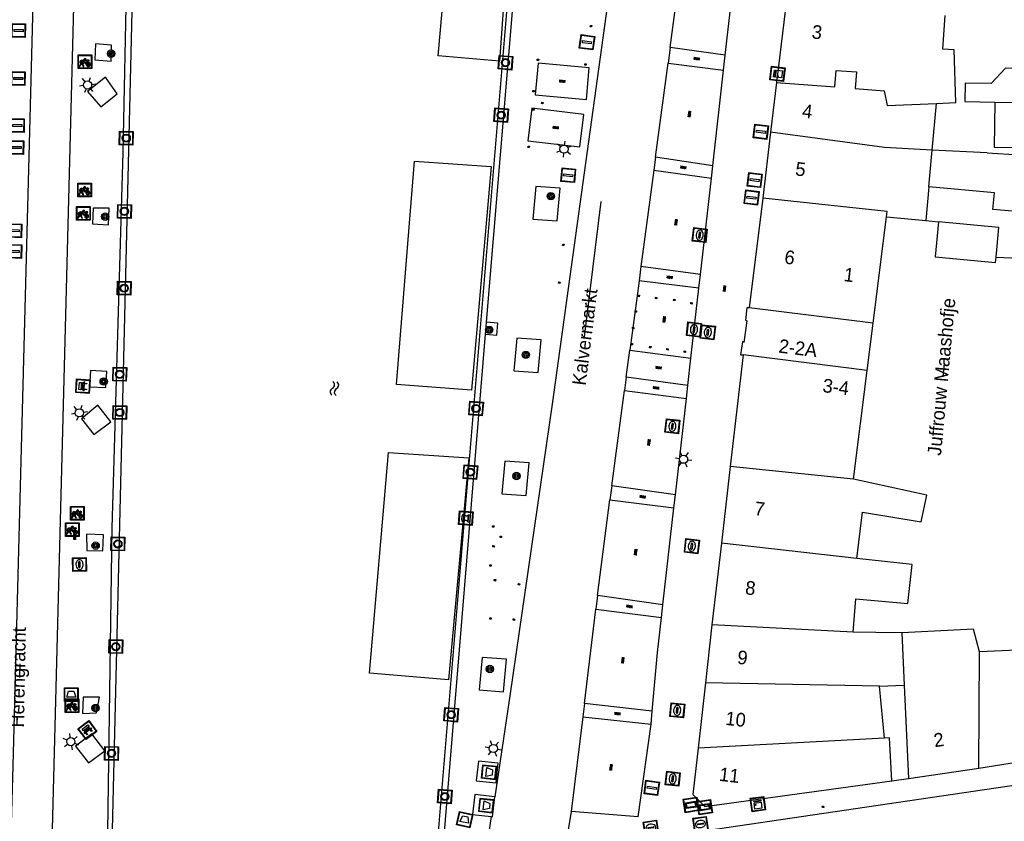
# Model space of a CAD drawing. Header units: metres. Extents: x 93870 to 95789, y 463036 to 464040.
# Tile 144 of 256: x 94283 to 94355, y 463912 to 463971. Entities that reach past the tile are written whole.
import ezdxf
from ezdxf.enums import TextEntityAlignment as Align

# ---------------------------------------------------------------- set-up
doc = ezdxf.new("R2010")
doc.units = ezdxf.units.M
doc.header["$LTSCALE"] = 25.4
for name, color, linetype in [('B_BEBOUWINGSGRENS_0', 1, 'Continuous'), ('B_TUSSENMUUR_0', 7, 'Continuous'), ('B_WOONBOOT_LIJN_0', 1, 'Continuous'), ('G_GRENS_ALGEMEEN_0', 7, 'Continuous'), ('Q_AFVAL_APART_PLAATS_0', 7, 'Continuous'), ('Q_AFVALBAK_0', 7, 'Continuous'), ('Q_BANK_0', 7, 'Continuous'), ('Q_BOLDER_0', 7, 'Continuous'), ('Q_BOOM_0', 3, 'Continuous'), ('Q_BRANDKRAAN_0', 5, 'Continuous'), ('Q_CAI-KAST_0', 10, 'Continuous'), ('Q_FIETSENREK_0', 6, 'Continuous'), ('Q_INSPECTIE_OF_RIOOLPUT_0', 253, 'Continuous'), ('Q_KOLK_0', 254, 'Continuous'), ('Q_LICHTMAST_0', 2, 'Continuous'), ('Q_MEERRING_0', 7, 'Continuous'), ('Q_STRAATNAAMBORD_0', 7, 'Continuous'), ('Q_VERKEERSBORDPAAL_0', 40, 'Continuous'), ('Q_WATERLEIDINGPUT_0', 5, 'Continuous'), ('S_GBKN_SYMBOOL_OV_GROOT_0', 7, 'Continuous'), ('S_GBKN_SYMBOOL_WATER_0', 7, 'Continuous'), ('T_MUUR_30CM_0', 10, 'Continuous'), ('V_WEGGRENS_0', 7, 'Continuous'), ('W_WATERGRENS_0', 5, 'Continuous'), ('Z_GBKN_HUISNUMMER_0', 252, 'Continuous'), ('Z_STRAATNAAM_0', 252, 'Continuous')]:
    doc.layers.add(name, color=color, linetype=linetype)
for name, color, linetype, true_color in [('Q_AFSLUITPAAL_0', 7, 'Continuous', 0xf86a3a), ('Q_PAAL_STEEN_0', 7, 'Continuous', 0xa97373), ('Q_PAALTJE_0', 7, 'Continuous', 0x666666)]:
    doc.layers.add(name, color=color, linetype=linetype, true_color=true_color)

# ---------------------------------------------------------------- blocks, each defined once
blk = doc.blocks.new('Q_AFVALBAK')
for points in [[(-0.5, 0.5), (0.5, 0.5), (0.5, -0.5), (-0.5, -0.5)], [(-0.336, 0.197), (0.331, 0.197), (0.19, -0.251), (-0.196, -0.251)]]:
    blk.add_lwpolyline(points, close=True)
blk.add_lwpolyline([(-0.442, 0.464), (0.438, 0.464, -0.414214), (0.459, 0.442), (0.459, -0.437, -0.414214), (0.438, -0.459), (-0.442, -0.459, -0.414214), (-0.463, -0.437), (-0.463, 0.442), (-0.463, 0.444), (-0.463, 0.446), (-0.463, 0.448), (-0.462, 0.45), (-0.461, 0.451), (-0.46, 0.453), (-0.459, 0.455), (-0.458, 0.456), (-0.457, 0.457), (-0.456, 0.459), (-0.454, 0.46), (-0.453, 0.461), (-0.451, 0.462), (-0.449, 0.462), (-0.447, 0.463), (-0.446, 0.463), (-0.444, 0.464), (-0.442, 0.464)], format="xyb")
blk = doc.blocks.new('Q_AFVAL_APART_PLAATS')
for points in [[(-0.5, 0.5), (0.5, 0.5), (0.5, -0.5), (-0.5, -0.5)], [(-0.336, 0.197), (0.331, 0.197), (0.19, -0.251), (-0.196, -0.251)]]:
    blk.add_lwpolyline(points, close=True)
blk.add_lwpolyline([(-0.442, 0.464), (0.438, 0.464, -0.414214), (0.459, 0.442), (0.459, -0.437, -0.414214), (0.438, -0.459), (-0.442, -0.459, -0.414214), (-0.463, -0.437), (-0.463, 0.442, -0.414214), (-0.442, 0.464)], format="xyb")
blk = doc.blocks.new('Q_STRAATNAAMBORD')
for points in [[(-0.5, 0.5), (0.5, 0.5), (0.5, -0.5), (-0.5, -0.5)], [(-0.369, 0.22), (0.358, 0.22), (0.358, -0.214), (-0.369, -0.214)]]:
    blk.add_lwpolyline(points, close=True)
for points in [[(-0.442, 0.464), (0.438, 0.464, -0.414214), (0.459, 0.442), (0.459, -0.437, -0.414214), (0.438, -0.459), (-0.442, -0.459, -0.414214), (-0.463, -0.437), (-0.463, 0.442), (-0.463, 0.444), (-0.463, 0.446), (-0.463, 0.448), (-0.462, 0.45), (-0.461, 0.451), (-0.46, 0.453), (-0.459, 0.455), (-0.458, 0.456), (-0.457, 0.457), (-0.456, 0.459), (-0.454, 0.46), (-0.453, 0.461), (-0.451, 0.462), (-0.449, 0.462), (-0.447, 0.463), (-0.446, 0.463), (-0.444, 0.464), (-0.442, 0.464)], [(-0.287, 0.16), (0.281, 0.16, -0.414214), (0.303, 0.139), (0.303, -0.134, -0.414214), (0.281, -0.156), (-0.287, -0.156, -0.414214), (-0.308, -0.134), (-0.308, 0.139), (-0.308, 0.14), (-0.308, 0.142), (-0.307, 0.144), (-0.307, 0.146), (-0.306, 0.148), (-0.305, 0.149), (-0.304, 0.151), (-0.303, 0.152), (-0.302, 0.154), (-0.3, 0.155), (-0.299, 0.156), (-0.297, 0.157), (-0.296, 0.158), (-0.294, 0.159), (-0.292, 0.159), (-0.29, 0.16), (-0.288, 0.16), (-0.287, 0.16)]]:
    blk.add_lwpolyline(points, format="xyb")
blk = doc.blocks.new('Q_CAI-KAST')
for points in [[(-0.5, 0.5), (0.5, 0.5), (0.5, -0.5), (-0.5, -0.5)], [(-0.262, 0.264), (0.25, 0.264), (0.25, 0.187), (-0.262, 0.187)], [(-0.262, 0.107), (0.25, 0.107), (0.25, -0.332), (-0.262, -0.332)]]:
    blk.add_lwpolyline(points, close=True)
blk.add_lwpolyline([(-0.442, 0.464), (0.438, 0.464, -0.414214), (0.459, 0.442), (0.459, -0.437, -0.414214), (0.438, -0.459), (-0.442, -0.459, -0.414214), (-0.463, -0.437), (-0.463, 0.442), (-0.463, 0.444), (-0.463, 0.446), (-0.463, 0.448), (-0.462, 0.45), (-0.461, 0.451), (-0.46, 0.453), (-0.459, 0.455), (-0.458, 0.456), (-0.457, 0.457), (-0.456, 0.459), (-0.454, 0.46), (-0.453, 0.461), (-0.451, 0.462), (-0.449, 0.462), (-0.447, 0.463), (-0.446, 0.463), (-0.444, 0.464), (-0.442, 0.464)], format="xyb")
blk.add_circle((-0.177, -0.034), 0.0354)
blk = doc.blocks.new('Q_LICHTMAST')
for points in [[(-0.26, 0.15), (-0.52, 0.3)], [(0, 0.3), (0, 0.6)], [(0.26, 0.15), (0.52, 0.3)], [(-0.26, -0.15), (-0.52, -0.3)], [(0, -0.3), (0, -0.6)], [(0.26, -0.15), (0.52, -0.3)]]:
    blk.add_lwpolyline(points)
blk.add_circle((0, 0), 0.3)
blk = doc.blocks.new('Q_VERKEERSBORDPAAL')
for points in [[(-0.5, 0.5), (0.5, 0.5), (0.5, -0.5), (-0.5, -0.5)], [(-0.08, 0.333), (0.071, 0.333), (0.071, -0.329), (-0.08, -0.329)]]:
    blk.add_lwpolyline(points, close=True)
blk.add_lwpolyline([(-0.442, 0.464), (0.438, 0.464, -0.414214), (0.459, 0.442), (0.459, -0.437, -0.414214), (0.438, -0.459), (-0.442, -0.459, -0.414214), (-0.463, -0.437), (-0.463, 0.442), (-0.463, 0.444), (-0.463, 0.446), (-0.463, 0.448), (-0.462, 0.45), (-0.461, 0.451), (-0.46, 0.453), (-0.459, 0.455), (-0.458, 0.456), (-0.457, 0.457), (-0.456, 0.459), (-0.454, 0.46), (-0.453, 0.461), (-0.451, 0.462), (-0.449, 0.462), (-0.447, 0.463), (-0.446, 0.463), (-0.444, 0.464), (-0.442, 0.464)], format="xyb")
blk = doc.blocks.new('Q_AFSLUITPAAL')
for points in [[(-0.5, 0.5), (0.5, 0.5), (0.5, -0.5), (-0.5, -0.5)], [(-0.08, 0.333), (0.071, 0.333), (0.071, -0.329), (-0.08, -0.329)]]:
    blk.add_lwpolyline(points, close=True)
blk.add_lwpolyline([(-0.442, 0.464), (0.438, 0.464, -0.414214), (0.459, 0.442), (0.459, -0.437, -0.414214), (0.438, -0.459), (-0.442, -0.459, -0.414214), (-0.463, -0.437), (-0.463, 0.442), (-0.463, 0.444), (-0.463, 0.446), (-0.463, 0.448), (-0.462, 0.45), (-0.461, 0.451), (-0.46, 0.453), (-0.459, 0.455), (-0.458, 0.456), (-0.457, 0.457), (-0.456, 0.459), (-0.454, 0.46), (-0.453, 0.461), (-0.451, 0.462), (-0.449, 0.462), (-0.447, 0.463), (-0.446, 0.463), (-0.444, 0.464), (-0.442, 0.464)], format="xyb")
blk = doc.blocks.new('Q_PAAL_STEEN')
for points in [[(-0.5, 0.5), (0.5, 0.5), (0.5, -0.5), (-0.5, -0.5)], [(-0.08, 0.333), (0.071, 0.333), (0.071, -0.329), (-0.08, -0.329)]]:
    blk.add_lwpolyline(points, close=True)
blk.add_lwpolyline([(-0.442, 0.464), (0.438, 0.464, -0.414214), (0.459, 0.442), (0.459, -0.437, -0.414214), (0.438, -0.459), (-0.442, -0.459, -0.414214), (-0.463, -0.437), (-0.463, 0.442), (-0.463, 0.444), (-0.463, 0.446), (-0.463, 0.448), (-0.462, 0.45), (-0.461, 0.451), (-0.46, 0.453), (-0.459, 0.455), (-0.458, 0.456), (-0.457, 0.457), (-0.456, 0.459), (-0.454, 0.46), (-0.453, 0.461), (-0.451, 0.462), (-0.449, 0.462), (-0.447, 0.463), (-0.446, 0.463), (-0.444, 0.464), (-0.442, 0.464)], format="xyb")
blk = doc.blocks.new('Q_PAALTJE')
at = {"color": 251, "true_color": 0x666666, "xscale": 0.1, "yscale": 0.1, "zscale": 0.01}
blk.add_blockref('Q_PAAL_STEEN', (0, 0), dxfattribs=at)
blk = doc.blocks.new('Q_INSPECTIE_OF_RIOOLPUT')
blk.add_lwpolyline([(-0.5, 0.5), (0.5, 0.5), (0.5, -0.5), (-0.5, -0.5)], close=True)
for points in [[(-0.442, 0.464), (0.438, 0.464, -0.414214), (0.459, 0.442), (0.459, -0.437, -0.414214), (0.438, -0.459), (-0.442, -0.459, -0.414214), (-0.463, -0.437), (-0.463, 0.442), (-0.463, 0.444), (-0.463, 0.446), (-0.463, 0.448), (-0.462, 0.45), (-0.461, 0.451), (-0.46, 0.453), (-0.459, 0.455), (-0.458, 0.456), (-0.457, 0.457), (-0.456, 0.459), (-0.454, 0.46), (-0.453, 0.461), (-0.451, 0.462), (-0.449, 0.462), (-0.447, 0.463), (-0.446, 0.463), (-0.444, 0.464), (-0.442, 0.464)], [(-0.345, 0.105, 0.380426), (-0.276, -0.18)], [(-0.008, 0.266, 0.240218), (-0.345, 0.105)], [(-0.194, 0.045, 0.853344), (-0.194, -0.032)], [(0.331, 0.111, 0.240191), (-0.008, 0.266)], [(0.185, -0.032, 0.849746), (0.185, 0.045)], [(0.267, -0.176, 0.380426), (0.331, 0.111)], [(-0.276, -0.18, 0.148452), (0.012, -0.257)], [(0.012, -0.257, 0.131742), (0.267, -0.176)]]:
    blk.add_lwpolyline(points, format="xyb")
for points in [[(-0.194, 0.045), (0.185, 0.045)], [(0.185, -0.032), (-0.194, -0.032)]]:
    blk.add_lwpolyline(points)
blk = doc.blocks.new('Q_WATERLEIDINGPUT')
blk.add_lwpolyline([(-0.5, 0.5), (0.5, 0.5), (0.5, -0.5), (-0.5, -0.5)], close=True)
for points in [[(-0.442, 0.464), (0.438, 0.464, -0.414214), (0.459, 0.442), (0.459, -0.437, -0.414214), (0.438, -0.459), (-0.442, -0.459, -0.414214), (-0.463, -0.437), (-0.463, 0.442), (-0.463, 0.444), (-0.463, 0.446), (-0.463, 0.448), (-0.462, 0.45), (-0.461, 0.451), (-0.46, 0.453), (-0.459, 0.455), (-0.458, 0.456), (-0.457, 0.457), (-0.456, 0.459), (-0.454, 0.46), (-0.453, 0.461), (-0.451, 0.462), (-0.449, 0.462), (-0.447, 0.463), (-0.446, 0.463), (-0.444, 0.464), (-0.442, 0.464)], [(-0.345, 0.105, 0.380426), (-0.276, -0.18)], [(-0.008, 0.266, 0.240218), (-0.345, 0.105)], [(-0.194, 0.045, 0.853344), (-0.194, -0.032)], [(0.331, 0.111, 0.240191), (-0.008, 0.266)], [(0.185, -0.032, 0.849746), (0.185, 0.045)], [(0.267, -0.176, 0.380426), (0.331, 0.111)], [(-0.276, -0.18, 0.148452), (0.012, -0.257)], [(0.012, -0.257, 0.131742), (0.267, -0.176)]]:
    blk.add_lwpolyline(points, format="xyb")
for points in [[(-0.194, 0.045), (0.185, 0.045)], [(0.185, -0.032), (-0.194, -0.032)]]:
    blk.add_lwpolyline(points)
blk = doc.blocks.new('Q_KOLK')
blk.add_lwpolyline([(-0.5, 0.5), (0.5, 0.5), (0.5, -0.5), (-0.5, -0.5)], close=True)
for points in [[(-0.442, 0.464), (0.438, 0.464, -0.414214), (0.459, 0.442), (0.459, -0.437, -0.414214), (0.438, -0.459), (-0.442, -0.459, -0.414214), (-0.463, -0.437), (-0.463, 0.442, -0.414214), (-0.442, 0.464)], [(-0.345, 0.105, 0.380426), (-0.276, -0.18)], [(-0.008, 0.266, 0.240218), (-0.345, 0.105)], [(-0.194, 0.045, 0.853344), (-0.194, -0.032)], [(0.331, 0.111, 0.240191), (-0.008, 0.266)], [(0.185, -0.032, 0.849746), (0.185, 0.045)], [(0.267, -0.176, 0.380426), (0.331, 0.111)], [(-0.276, -0.18, 0.148452), (0.012, -0.257)], [(0.012, -0.257, 0.131742), (0.267, -0.176)]]:
    blk.add_lwpolyline(points, format="xyb")
for points in [[(-0.194, 0.045), (0.185, 0.045)], [(0.185, -0.032), (-0.194, -0.032)]]:
    blk.add_lwpolyline(points)
blk = doc.blocks.new('Q_BRANDKRAAN')
blk.add_lwpolyline([(-0.5, 0.5), (0.5, 0.5), (0.5, -0.5), (-0.5, -0.5)], close=True)
for points in [[(-0.442, 0.464), (0.438, 0.464, -0.414214), (0.459, 0.442), (0.459, -0.437, -0.414214), (0.438, -0.459), (-0.442, -0.459, -0.414214), (-0.463, -0.437), (-0.463, 0.442), (-0.463, 0.444), (-0.463, 0.446), (-0.463, 0.448), (-0.462, 0.45), (-0.461, 0.451), (-0.46, 0.453), (-0.459, 0.455), (-0.458, 0.456), (-0.457, 0.457), (-0.456, 0.459), (-0.454, 0.46), (-0.453, 0.461), (-0.451, 0.462), (-0.449, 0.462), (-0.447, 0.463), (-0.446, 0.463), (-0.444, 0.464), (-0.442, 0.464)], [(-0.345, 0.105, 0.380426), (-0.276, -0.18)], [(-0.008, 0.266, 0.240218), (-0.345, 0.105)], [(-0.194, 0.045, 0.853344), (-0.194, -0.032)], [(0.331, 0.111, 0.240191), (-0.008, 0.266)], [(0.185, -0.032, 0.849746), (0.185, 0.045)], [(0.267, -0.176, 0.380426), (0.331, 0.111)], [(-0.276, -0.18, 0.148452), (0.012, -0.257)], [(0.012, -0.257, 0.131742), (0.267, -0.176)]]:
    blk.add_lwpolyline(points, format="xyb")
for points in [[(-0.194, 0.045), (0.185, 0.045)], [(0.185, -0.032), (-0.194, -0.032)]]:
    blk.add_lwpolyline(points)
blk = doc.blocks.new('Q_FIETSENREK')
for points in [[(-0.5, 0.5), (0.5, 0.5), (0.5, -0.5), (-0.5, -0.5)], [(-0.063, 0.145), (0.184, 0.054), (0.037, -0.093)]]:
    blk.add_lwpolyline(points, close=True)
for points in [[(-0.442, 0.464), (0.438, 0.464, -0.414214), (0.459, 0.442), (0.459, -0.437, -0.414214), (0.438, -0.459), (-0.442, -0.459, -0.414214), (-0.463, -0.437), (-0.463, 0.442), (-0.463, 0.444), (-0.463, 0.446), (-0.463, 0.448), (-0.462, 0.45), (-0.461, 0.451), (-0.46, 0.453), (-0.459, 0.455), (-0.458, 0.456), (-0.457, 0.457), (-0.456, 0.459), (-0.454, 0.46), (-0.453, 0.461), (-0.451, 0.462), (-0.449, 0.462), (-0.447, 0.463), (-0.446, 0.463), (-0.444, 0.464), (-0.442, 0.464)], [(-0.181, 0.106, 0.847256), (-0.324, -0.144)], [(-0.193, 0.075, 0.842492), (-0.305, -0.118)], [(-0.171, 0.065, 0.053288), (-0.193, 0.075)], [(-0.185, -0.134, 0.502492), (-0.147, 0.044)], [(-0.149, 0.089, 0.06236), (-0.181, 0.106)], [(-0.165, -0.161, 0.494489), (-0.125, 0.068)], [(-0.324, -0.144, 0.089606), (-0.421, -0.348)], [(-0.296, -0.162, 0.110942), (-0.375, -0.348)], [(-0.294, -0.105, 0.006942), (-0.305, -0.118)], [(-0.296, -0.162, 0.02458), (-0.283, -0.168)], [(-0.212, -0.105, 0.381614), (-0.294, -0.105)], [(-0.283, -0.168, 0.148109), (-0.198, -0.173)], [(-0.223, -0.136, 0.533998), (-0.276, -0.136)], [(-0.276, -0.136, 0.009682), (-0.271, -0.138)], [(-0.271, -0.138, 0.120201), (-0.218, -0.144)], [(-0.218, -0.144, 0.003554), (-0.223, -0.136)], [(-0.185, -0.134, 0.017985), (-0.212, -0.105)], [(-0.122, -0.348, 0.075837), (-0.198, -0.173)], [(-0.075, -0.348, 0.094234), (-0.165, -0.161)], [(0.095, -0.16, 0.385208), (0.186, -0.333)], [(0.209, -0.054, 0.224648), (0.108, -0.128)], [(0.126, -0.171, 0.376993), (0.197, -0.303)], [(0.212, -0.086, 0.20829), (0.139, -0.139)], [(0.186, -0.333, 1), (0.287, -0.06)], [(0.197, -0.303, 1), (0.276, -0.09)], [(0.287, -0.06, 0.086253), (0.238, -0.051)], [(0.276, -0.09, 0.079305), (0.241, -0.083)]]:
    blk.add_lwpolyline(points, format="xyb")
for points in [[(-0.171, 0.065), (-0.263, -0.038), (-0.239, -0.059), (-0.147, 0.044)], [(0.081, 0.221), (-0.003, 0.252), (-0.149, 0.089)], [(-0.125, 0.068), (-0.086, 0.111), (0.018, -0.131), (0.095, -0.16)], [(0.238, -0.051), (0.229, 0.053), (0.261, 0.093), (0.302, 0.078), (0.314, 0.11), (0.192, 0.155), (0.18, 0.123), (0.231, 0.104), (0.207, 0.076), (-0.04, 0.167), (0, 0.216), (0.07, 0.191), (0.081, 0.221)], [(0.209, -0.054), (0.199, 0.029), (0.057, -0.108)], [(-0.421, -0.348), (-0.375, -0.348)], [(-0.122, -0.348), (-0.075, -0.348)], [(0.057, -0.108), (0.108, -0.128)], [(0.126, -0.171), (0.253, -0.218), (0.241, -0.083)], [(0.139, -0.139), (0.222, -0.17), (0.212, -0.086)]]:
    blk.add_lwpolyline(points)
blk = doc.blocks.new('Q_BANK')
blk.add_lwpolyline([(-0.5, 0.5), (0.5, 0.5), (0.5, -0.5), (-0.5, -0.5)], close=True)
blk.add_lwpolyline([(-0.442, 0.464), (0.438, 0.464, -0.414214), (0.459, 0.442), (0.459, -0.437, -0.414214), (0.438, -0.459), (-0.442, -0.459, -0.414214), (-0.463, -0.437), (-0.463, 0.442), (-0.463, 0.444), (-0.463, 0.446), (-0.463, 0.448), (-0.462, 0.45), (-0.461, 0.451), (-0.46, 0.453), (-0.459, 0.455), (-0.458, 0.456), (-0.457, 0.457), (-0.456, 0.459), (-0.454, 0.46), (-0.453, 0.461), (-0.451, 0.462), (-0.449, 0.462), (-0.447, 0.463), (-0.446, 0.463), (-0.444, 0.464), (-0.442, 0.464)], format="xyb")
for points in [[(-0.267, 0.022), (-0.366, -0.078)], [(-0.18, 0.132), (-0.267, 0.132), (-0.267, 0.276)], [(-0.267, 0.276), (0.258, 0.276), (0.258, 0.132), (0.173, 0.132)], [(-0.18, 0.022), (-0.267, 0.022)], [(-0.267, 0.022), (-0.18, 0.022)], [(-0.18, 0.022), (-0.18, 0.132)], [(-0.18, 0.132), (-0.144, 0.132)], [(-0.144, 0.132), (-0.144, 0.022)], [(0.131, 0.132), (-0.144, 0.132)], [(0.131, 0.022), (-0.144, 0.022)], [(-0.144, 0.022), (0.131, 0.022)], [(0.131, 0.022), (-0.144, 0.022)], [(-0.144, 0.022), (0.131, 0.022)], [(-0.144, 0.022), (0.131, 0.022)], [(0.131, 0.022), (0.131, 0.132)], [(0.131, 0.132), (0.173, 0.132)], [(0.173, 0.132), (0.173, 0.022)], [(0.173, 0.022), (0.255, 0.022)], [(0.173, 0.022), (0.255, 0.022)], [(0.255, 0.022), (0.357, -0.078)], [(-0.236, -0.078), (-0.366, -0.078)], [(-0.192, -0.078), (-0.192, -0.27), (-0.236, -0.27), (-0.236, -0.078)], [(-0.236, -0.078), (-0.192, -0.078)], [(0.183, -0.078), (-0.192, -0.078)], [(0.226, -0.078), (0.226, -0.268), (0.183, -0.268), (0.183, -0.078)], [(0.183, -0.078), (0.226, -0.078)], [(0.357, -0.078), (0.226, -0.078)]]:
    blk.add_lwpolyline(points)
blk = doc.blocks.new('Q_MEERRING')
blk.add_lwpolyline([(-0.5, 0.5), (0.5, 0.5), (0.5, -0.5), (-0.5, -0.5)], close=True)
blk.add_lwpolyline([(-0.442, 0.464), (0.438, 0.464, -0.414214), (0.459, 0.442), (0.459, -0.437, -0.414214), (0.438, -0.459), (-0.442, -0.459, -0.414214), (-0.463, -0.437), (-0.463, 0.442), (-0.463, 0.444), (-0.463, 0.446), (-0.463, 0.448), (-0.462, 0.45), (-0.461, 0.451), (-0.46, 0.453), (-0.459, 0.455), (-0.458, 0.456), (-0.457, 0.457), (-0.456, 0.459), (-0.454, 0.46), (-0.453, 0.461), (-0.451, 0.462), (-0.449, 0.462), (-0.447, 0.463), (-0.446, 0.463), (-0.444, 0.464), (-0.442, 0.464)], format="xyb")
for radius in [0.3, 0.3, 0.25, 0.25]:
    blk.add_circle((0, 0), radius)
blk = doc.blocks.new('Q_BOLDER')
for points in [[(-0.5, 0.5), (0.5, 0.5), (0.5, -0.5), (-0.5, -0.5)], [(-0.273, -0.196), (0.266, -0.196), (0.266, -0.301), (-0.273, -0.301)]]:
    blk.add_lwpolyline(points, close=True)
for points in [[(-0.442, 0.464), (0.438, 0.464, -0.414214), (0.459, 0.442), (0.459, -0.437, -0.414214), (0.438, -0.459), (-0.442, -0.459, -0.414214), (-0.463, -0.437), (-0.463, 0.442), (-0.463, 0.444), (-0.463, 0.446), (-0.463, 0.448), (-0.462, 0.45), (-0.461, 0.451), (-0.46, 0.453), (-0.459, 0.455), (-0.458, 0.456), (-0.457, 0.457), (-0.456, 0.459), (-0.454, 0.46), (-0.453, 0.461), (-0.451, 0.462), (-0.449, 0.462), (-0.447, 0.463), (-0.446, 0.463), (-0.444, 0.464), (-0.442, 0.464)], [(-0.233, 0.268, 0.439965), (-0.258, 0.19)], [(-0.15, 0.294, 0.109301), (-0.233, 0.268)], [(0.219, 0.268, 0.148019), (0.128, 0.294)], [(0.252, 0.19, 0.326045), (0.219, 0.268)], [(-0.273, -0.159, 0.309814), (-0.166, -0.025)], [(0.159, -0.025, 0.22667), (0.266, -0.159)]]:
    blk.add_lwpolyline(points, format="xyb")
for points in [[(-0.166, 0.03), (-0.258, 0.19)], [(-0.166, -0.025), (-0.166, 0.03)], [(-0.15, 0.294), (0.128, 0.294)], [(0.159, 0.03), (0.252, 0.19)], [(0.159, -0.025), (0.159, 0.03)], [(-0.273, -0.159), (0.266, -0.159)]]:
    blk.add_lwpolyline(points)
blk = doc.blocks.new('Q_BOOM')
for radius in [0.27, 0.18, 0.09]:
    blk.add_circle((0, 0), radius)
blk = doc.blocks.new('S_GBKN_SYMBOOL_WATER')
for points in [[(-0.5, 0.15), (-0.438, 0.212), (-0.312, 0.275), (-0.188, 0.275), (-0.062, 0.212), (0, 0.15), (0.062, 0.087), (0.188, 0.025), (0.312, 0.025), (0.438, 0.087), (0.5, 0.15)], [(-0.5, -0.15), (-0.438, -0.087), (-0.312, -0.025), (-0.188, -0.025), (-0.062, -0.087), (0, -0.15), (0.062, -0.212), (0.188, -0.275), (0.312, -0.275), (0.438, -0.212), (0.5, -0.15)]]:
    blk.add_lwpolyline(points)
blk = doc.blocks.new('S_GBKN_SYMBOOL_OV_GROOT')
for points in [[(-0.21875, 0.0625), (0.21875, 0.0625)], [(-0.21875, 0), (0.21875, 0)], [(-0.1875, 0.0625), (-0.1875, 0)], [(-0.125, 0.09375), (-0.125, 0.0625)], [(-0.125, 0), (-0.125, -0.0625)], [(-0.0625, 0.0625), (-0.0625, 0)], [(0, 0.09375), (0, 0.0625)], [(0, 0), (0, -0.0625)], [(0.0625, 0.0625), (0.0625, 0)], [(0.125, 0.09375), (0.125, 0.0625)], [(0.125, 0), (0.125, -0.0625)], [(0.1875, 0.0625), (0.1875, 0)], [(-0.21875, -0.0625), (0.21875, -0.0625)], [(-0.1875, -0.0625), (-0.1875, -0.09375)], [(-0.0625, -0.0625), (-0.0625, -0.09375)], [(0.0625, -0.0625), (0.0625, -0.09375)], [(0.1875, -0.0625), (0.1875, -0.09375)]]:
    blk.add_lwpolyline(points)

msp = doc.modelspace()

# ---------------------------------------------------------------- linework, layer by layer
at = {"layer": 'B_BEBOUWINGSGRENS_0'}
for p, q in [((94339.347, 463973.998), (94338.364, 463966.003)), ((94338.364, 463966.003), (94337.933, 463962.358)), ((94349.78, 463961.045), (94350.094, 463964.473)), ((94337.933, 463962.358), (94337.36, 463957.51)), ((94349.534, 463958.358), (94349.78, 463961.045)), ((94349.534, 463958.358), (94349.306, 463955.876)), ((94337.36, 463957.51), (94336.35, 463949.49)), ((94345.443, 463948.35), (94346.42, 463956.14)), ((94346.42, 463956.14), (94349.306, 463955.876)), ((94349.306, 463955.876), (94350.24, 463955.79)), ((94354.47, 463953.2), (94356.71, 463953.1)), ((94345.01, 463944.892), (94345.443, 463948.35)), ((94335.93, 463946.03), (94334.978, 463937.854)), ((94344.01, 463936.92), (94345.01, 463944.892)), ((94334.978, 463937.854), (94334.321, 463932.216)), ((94334.321, 463932.216), (94333.626, 463926.24)), ((94333.626, 463926.24), (94333.153, 463921.996)), ((94333.153, 463921.996), (94332.62, 463917.203)), ((94345.926, 463921.732), (94347.731, 463921.815)), ((94346.29, 463917.932), (94345.926, 463921.732)), ((94347.731, 463921.815), (94348.047, 463914.97)), ((94353.193, 463915.718), (94359.022, 463916.659)), ((94348.047, 463914.97), (94353.193, 463915.718)), ((94333.1, 463912.92), (94346.822, 463914.802))]:
    msp.add_line(p, q, dxfattribs=at)
for points in [[(94350.094, 463964.473), (94351.523, 463964.544), (94351.386, 463968.395), (94350.57, 463968.442), (94350.726, 463970.901)], [(94356.825, 463967.024), (94355.146, 463967.052), (94354.098, 463965.926), (94352.195, 463965.957), (94352.173, 463964.606), (94354.373, 463964.569)], [(94354.373, 463964.569), (94354.319, 463961.272), (94356.731, 463961.233)], [(94359.392, 463956.246), (94354.226, 463956.696), (94354.338, 463957.917), (94349.534, 463958.358)], [(94350.24, 463955.79), (94350, 463953.22), (94354.43, 463952.8), (94354.47, 463953.2)], [(94336.35, 463949.49), (94336.2, 463949.49), (94336.09, 463948.57), (94336.2, 463948.52), (94335.98, 463946.95), (94335.88, 463947), (94335.72, 463946.03), (94335.93, 463946.03)], [(94344.25, 463931.11), (94344.662, 463934.49), (94348.96, 463933.78), (94349.39, 463935.75), (94344.01, 463936.92)], [(94343.98, 463925.7), (94344.176, 463928.142), (94348.001, 463927.805), (94348.319, 463930.657), (94344.25, 463931.11)], [(94358.261, 463929.562), (94356.025, 463929.75), (94355.704, 463925.938), (94356.02, 463924.37), (94353.26, 463924.26)], [(94347.554, 463925.653), (94345.657, 463925.678), (94343.98, 463925.7)], [(94353.26, 463924.26), (94352.8, 463925.92), (94347.554, 463925.653)], [(94346.822, 463914.802), (94346.661, 463917.952), (94346.29, 463917.932)], [(94332.62, 463917.203), (94332.24, 463913.79), (94333.1, 463912.92)]]:
    msp.add_lwpolyline(points, dxfattribs=at)
at = {"layer": 'B_TUSSENMUUR_0'}
for p, q in [((94354.373, 463964.569), (94356.784, 463964.53)), ((94345.443, 463948.35), (94336.35, 463949.49)), ((94345.01, 463944.892), (94335.93, 463946.03)), ((94344.01, 463936.92), (94334.978, 463937.854)), ((94344.25, 463931.11), (94334.321, 463932.216)), ((94343.98, 463925.7), (94333.626, 463926.24)), ((94347.554, 463925.653), (94347.731, 463921.815)), ((94353.193, 463915.718), (94353.26, 463924.26)), ((94345.926, 463921.732), (94333.153, 463921.996)), ((94346.29, 463917.932), (94332.62, 463917.203))]:
    msp.add_line(p, q, dxfattribs=at)
for points in [[(94338.364, 463966.003), (94342.649, 463965.691), (94342.736, 463966.888), (94344.232, 463966.78), (94344.144, 463965.571), (94346.267, 463965.401), (94346.489, 463964.309), (94350.094, 463964.473)], [(94349.78, 463961.045), (94346.292, 463961.229), (94337.933, 463962.358)], [(94346.42, 463956.14), (94346.471, 463956.55), (94337.36, 463957.51)], [(94354.47, 463953.2), (94354.673, 463955.37), (94350.24, 463955.79)]]:
    msp.add_lwpolyline(points, dxfattribs=at)
at = {"layer": 'B_WOONBOOT_LIJN_0'}
for points in [[(94318.044, 463967.558), (94313.558, 463967.955), (94315.559, 463990.348), (94319.667, 463990.022), (94318.044, 463967.558)], [(94316.005, 463943.45), (94310.504, 463943.855), (94311.822, 463960.233), (94317.451, 463959.846), (94316.005, 463943.45)], [(94314.31, 463922.203), (94308.521, 463922.687), (94309.907, 463938.869), (94315.797, 463938.486), (94314.31, 463922.203)]]:
    msp.add_lwpolyline(points, dxfattribs=at)
at = {"layer": 'G_GRENS_ALGEMEEN_0'}
for p, q in [((94353.8, 463960.833), (94356.178, 463960.707)), ((94332.671, 463950.913), (94328.288, 463951.468)), ((94317.037, 463947.552), (94317.11, 463948.429))]:
    msp.add_line(p, q, dxfattribs=at)
at = {"layer": 'T_MUUR_30CM_0'}
msp.add_line((94353.8, 463960.833), (94349.78, 463961.045), dxfattribs=at)
at = {"layer": 'V_WEGGRENS_0'}
for p, q in [((94330.565, 463968.576), (94331.445, 463975.189)), ((94334.61, 463968.016), (94335.381, 463974.824)), ((94289.61, 463968.75), (94288.439, 463968.839)), ((94330.565, 463968.576), (94330.412, 463967.428)), ((94334.61, 463968.016), (94330.565, 463968.576)), ((94334.484, 463966.905), (94334.61, 463968.016)), ((94329.495, 463960.537), (94330.412, 463967.428)), ((94330.412, 463967.428), (94334.484, 463966.905)), ((94333.689, 463959.896), (94334.484, 463966.905)), ((94289.17, 463966.38), (94287.85, 463965.339)), ((94329.495, 463960.537), (94329.368, 463959.585)), ((94333.689, 463959.896), (94329.495, 463960.537)), ((94329.368, 463959.585), (94328.427, 463952.509)), ((94329.368, 463959.585), (94333.587, 463958.992)), ((94333.587, 463958.992), (94333.689, 463959.896)), ((94332.785, 463951.915), (94333.587, 463958.992)), ((94289.439, 463956.78), (94288.25, 463956.78)), ((94328.427, 463952.509), (94328.288, 463951.468)), ((94332.785, 463951.915), (94328.427, 463952.509)), ((94328.288, 463951.468), (94327.611, 463946.378)), ((94332.671, 463950.913), (94332.785, 463951.915)), ((94332.089, 463945.779), (94332.671, 463950.913)), ((94321.115, 463947.123), (94319.329, 463947.263)), ((94327.347, 463944.395), (94327.611, 463946.378)), ((94327.611, 463946.378), (94332.089, 463945.779)), ((94331.864, 463943.791), (94332.089, 463945.779)), ((94289.26, 463944.81), (94288.07, 463944.88)), ((94327.347, 463944.395), (94327.217, 463943.425)), ((94331.864, 463943.791), (94327.347, 463944.395)), ((94326.286, 463936.427), (94327.217, 463943.425)), ((94327.217, 463943.425), (94331.754, 463942.821)), ((94331.754, 463942.821), (94331.864, 463943.791)), ((94330.957, 463935.781), (94331.754, 463942.821)), ((94288.6, 463942.339), (94287.409, 463941.339)), ((94326.286, 463936.427), (94326.149, 463935.399)), ((94330.957, 463935.781), (94326.286, 463936.427)), ((94330.847, 463934.815), (94330.957, 463935.781)), ((94325.243, 463928.389), (94326.149, 463935.399)), ((94326.149, 463935.399), (94330.847, 463934.815)), ((94330.04, 463927.695), (94330.847, 463934.815)), ((94289.02, 463932.839), (94287.78, 463932.88)), ((94325.243, 463928.389), (94325.122, 463927.396)), ((94330.04, 463927.695), (94325.243, 463928.389)), ((94329.936, 463926.773), (94330.04, 463927.695)), ((94324.277, 463920.474), (94325.122, 463927.396)), ((94325.122, 463927.396), (94329.936, 463926.773)), ((94318.567, 463923.714), (94316.781, 463923.854)), ((94288.72, 463920.94), (94287.52, 463920.94)), ((94324.277, 463920.474), (94324.158, 463919.5)), ((94329.251, 463919.91), (94324.277, 463920.474)), ((94329.165, 463918.964), (94329.251, 463919.91)), ((94324.158, 463919.5), (94323.309, 463912.546)), ((94324.158, 463919.5), (94329.165, 463918.964)), ((94328.224, 463912.161), (94329.165, 463918.964)), ((94288.17, 463918.25), (94286.959, 463917.339)), ((94346.822, 463914.802), (94348.047, 463914.97)), ((94323.309, 463912.546), (94322.856, 463909.815)), ((94328.224, 463912.161), (94323.309, 463912.546))]:
    msp.add_line(p, q, dxfattribs=at)
for points in [[(94317.11, 463948.429), (94320.678, 463991.096), (94320.802, 463991.546), (94320.995, 463991.97), (94321.251, 463992.361), (94321.564, 463992.706), (94321.926, 463993), (94322.33, 463993.233), (94322.765, 463993.402), (94327.805, 463994.715)], [(94284.06, 463864.14), (94286.834, 463971.563), (94288.559, 463977.652), (94288.836, 463984.606)], [(94288.836, 463984.606), (94290.99, 463984.995), (94290.695, 463973.912), (94290.43, 463960.902), (94289.64, 463933.329), (94289.27, 463907.699), (94288.778, 463888.379)], [(94326.642, 463982.734), (94326.18, 463973.19), (94321.929, 463942.59), (94318.82, 463921.04), (94317.702, 463913.637)], [(94283.891, 463973.657), (94282.37, 463915.906), (94281.685, 463892.238), (94279.979, 463822.397), (94278.834, 463817.134)], [(94288.439, 463968.839), (94288.39, 463967.66), (94289.59, 463967.56), (94289.61, 463968.75)], [(94324.639, 463967.081), (94320.889, 463967.408), (94320.677, 463965.091), (94324.427, 463964.764), (94324.639, 463967.081)], [(94287.85, 463965.339), (94288.82, 463964.22), (94290.01, 463965.16), (94289.17, 463966.38)], [(94324.235, 463963.658), (94320.418, 463964.11), (94320.139, 463961.725), (94323.956, 463961.273), (94324.235, 463963.658)], [(94320.711, 463958.385), (94320.494, 463955.993), (94322.28, 463955.853), (94322.497, 463958.245), (94320.711, 463958.385)], [(94288.25, 463956.78), (94288.22, 463955.63), (94289.38, 463955.56), (94289.439, 463956.78)], [(94317.037, 463947.552), (94317.861, 463947.483), (94317.934, 463948.36), (94317.11, 463948.429)], [(94315.903, 463901.432), (94314.195, 463902.419), (94313.726, 463902.85), (94313.477, 463903.322), (94313.408, 463903.642), (94317.037, 463947.552)], [(94319.329, 463947.263), (94319.111, 463944.871), (94320.897, 463944.731), (94321.115, 463947.123)], [(94288.07, 463944.88), (94287.989, 463943.69), (94289.18, 463943.63), (94289.26, 463944.81)], [(94287.409, 463941.339), (94288.31, 463940.19), (94289.56, 463941.13), (94288.6, 463942.339)], [(94320.235, 463938.108), (94318.448, 463938.247), (94318.231, 463935.855), (94320.017, 463935.715), (94320.235, 463938.108)], [(94287.78, 463932.88), (94287.79, 463931.69), (94288.98, 463931.66), (94289.02, 463932.839)], [(94329.251, 463919.91), (94329.644, 463924.199), (94329.936, 463926.773)], [(94414.88, 463925.86), (94414.52, 463925.01), (94413.26, 463924.38), (94378.84, 463917.86), (94323.744, 463909.741), (94322.856, 463909.815)], [(94316.781, 463923.854), (94316.564, 463921.462), (94318.35, 463921.322), (94318.567, 463923.714)], [(94287.52, 463920.94), (94287.489, 463919.75), (94288.51, 463919.78), (94288.72, 463920.94)], [(94286.959, 463917.339), (94287.909, 463916.13), (94289.12, 463917), (94288.17, 463918.25)], [(94317.949, 463916.096), (94316.502, 463916.246), (94316.352, 463914.801), (94317.799, 463914.651), (94317.949, 463916.096)], [(94317.702, 463913.637), (94316.236, 463913.805), (94316.068, 463912.341), (94317.436, 463912.184)], [(94317.436, 463912.184), (94317.534, 463912.173), (94317.702, 463913.637)], [(94317.436, 463912.184), (94316.38, 463905.13), (94316.155, 463901.363)]]:
    msp.add_lwpolyline(points, dxfattribs=at)
at = {"layer": 'W_WATERGRENS_0'}
msp.add_line((94289.314, 463896.317), (94291.454, 463985.534), dxfattribs=at)
msp.add_lwpolyline([(94322.612, 463993.825), (94322.174, 463993.657), (94321.762, 463993.431), (94321.385, 463993.151), (94321.05, 463992.823), (94320.762, 463992.452), (94320.527, 463992.046), (94320.349, 463991.611), (94320.232, 463991.157), (94312.965, 463904.02)], dxfattribs=at)
at = {"layer": 'Z_STRAATNAAM_0'}
for p, q in [((94324.29, 463947.35), (94325.52, 463957.274)), ((94350.583, 463944.419), (94350.675, 463945.414)), ((94282.884, 463922.383), (94282.903, 463923.383))]:
    msp.add_line(p, q, dxfattribs=at)

# ---------------------------------------------------------------- block references
at = {"layer": 'Q_AFSLUITPAAL_0', "rotation": 82.09100032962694}
msp.add_blockref('Q_AFSLUITPAAL', (94324.47, 463968.952), dxfattribs=at)
at = {"layer": 'Q_AFVAL_APART_PLAATS_0'}
for p, rotation in [((94317.281, 463915.435), 84.07356761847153), ((94317.082, 463912.987), 83.4537092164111)]:
    msp.add_blockref('Q_AFVAL_APART_PLAATS', p, dxfattribs=dict(at, rotation=rotation))
at = {"layer": 'Q_AFVALBAK_0'}
for p, rotation in [((94286.654, 463921.13), 180), ((94315.5, 463911.955), 168.3565685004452)]:
    msp.add_blockref('Q_AFVALBAK', p, dxfattribs=dict(at, rotation=rotation))
at = {"layer": 'Q_BANK_0'}
for p, rotation in [((94287.514, 463943.732), 86.10604152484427), ((94287.839, 463918.522), 36.95307741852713)]:
    msp.add_blockref('Q_BANK', p, dxfattribs=dict(at, rotation=rotation))
at = {"layer": 'Q_BOLDER_0', "rotation": 85.23271240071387}
msp.add_blockref('Q_BOLDER', (94315.588, 463934.059), dxfattribs=at)
at = {"layer": 'Q_BOOM_0'}
for p, rotation in [((94289.575, 463968.117), 89.03713637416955), ((94321.812, 463957.664), 84.81636979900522), ((94289.144, 463956.165), 87.23129562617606), ((94317.303, 463947.863), 85.24176510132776), ((94319.98, 463946.03), 84.79261313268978), ((94289.032, 463944.077), 86.121475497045), ((94319.296, 463937.15), 84.79477726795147), ((94288.442, 463932.042), 178.5558744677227), ((94317.35, 463923), 84.81636979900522), ((94288.428, 463920.138), 79.73862528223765)]:
    msp.add_blockref('Q_BOOM', p, dxfattribs=dict(at, rotation=rotation))
at = {"layer": 'Q_BRANDKRAAN_0', "rotation": 8.382830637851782}
msp.add_blockref('Q_BRANDKRAAN', (94332.792, 463911.631), dxfattribs=at)
at = {"layer": 'Q_CAI-KAST_0'}
for p, rotation in [((94338.438, 463966.637), 82.99055787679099), ((94337.001, 463913.091), 7.809507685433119)]:
    msp.add_blockref('Q_CAI-KAST', p, dxfattribs=dict(at, rotation=rotation))
at = {"layer": 'Q_FIETSENREK_0'}
for p in [(94287.656, 463967.518), (94287.632, 463958.118), (94287.547, 463956.398), (94287.104, 463934.415), (94286.735, 463933.222), (94286.711, 463920.307)]:
    msp.add_blockref('Q_FIETSENREK', p, dxfattribs=at)
at = {"layer": 'Q_INSPECTIE_OF_RIOOLPUT_0'}
for p, rotation in [((94332.315, 463947.892), 83.53245185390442), ((94333.332, 463947.687), 83.53245185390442), ((94287.261, 463930.662), 90.48146580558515)]:
    msp.add_blockref('Q_INSPECTIE_OF_RIOOLPUT', p, dxfattribs=dict(at, rotation=rotation))
at = {"layer": 'Q_KOLK_0'}
for p, rotation in [((94332.733, 463954.816), 83.53454750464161), ((94330.731, 463940.795), 83.5410320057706), ((94332.16, 463932.009), 83.53353822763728), ((94331.088, 463919.974), 84.76462145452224), ((94330.755, 463914.957), 83.64691085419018)]:
    msp.add_blockref('Q_KOLK', p, dxfattribs=dict(at, rotation=rotation))
at = {"layer": 'Q_LICHTMAST_0'}
for p, rotation in [((94287.85, 463965.82), 38.26059663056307), ((94322.786, 463961.116), 173.2466207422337), ((94287.252, 463941.778), 40.01784659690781), ((94331.55, 463938.38), 83.54103200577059), ((94286.627, 463917.673), 128.1593195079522), ((94317.604, 463917.176), 81.41209528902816)]:
    msp.add_blockref('Q_LICHTMAST', p, dxfattribs=dict(at, rotation=rotation))
at = {"layer": 'Q_MEERRING_0'}
for p, rotation in [((94318.494, 463967.451), 85.21979986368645), ((94318.176, 463963.606), 85.21979986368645), ((94290.685, 463961.923), 88.62594055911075), ((94290.548, 463956.553), 88.62594055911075), ((94290.536, 463950.919), 88.62594055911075), ((94290.207, 463944.608), 88.35885517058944), ((94316.333, 463942.104), 85.23271240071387), ((94290.207, 463941.809), 88.62594055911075), ((94315.92, 463937.432), 85.23271240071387), ((94290.074, 463932.171), 88.62594055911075), ((94289.92, 463924.642), 88.62594055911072), ((94314.512, 463919.647), 85.27545190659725), ((94289.609, 463916.816), 88.62594055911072), ((94314.046, 463913.651), 85.27545190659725)]:
    msp.add_blockref('Q_MEERRING', p, dxfattribs=dict(at, rotation=rotation))
at = {"layer": 'Q_PAAL_STEEN_0'}
for p, rotation in [((94282.795, 463969.813), 88.95733088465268), ((94282.771, 463966.301), 88.95733088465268), ((94282.699, 463962.846), 88.96048967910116), ((94337.211, 463962.389), 83.25930814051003), ((94282.659, 463961.242), 88.96048967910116), ((94336.763, 463958.848), 83.25930814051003), ((94336.541, 463957.565), 82.82223321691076), ((94282.512, 463955.137), 88.40933205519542), ((94282.512, 463953.62), 88.40933205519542)]:
    msp.add_blockref('Q_PAAL_STEEN', p, dxfattribs=dict(at, rotation=rotation))
at = {"layer": 'Q_PAALTJE_0'}
for p, rotation in [((94324.763, 463970.127), 82.09100032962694), ((94320.873, 463967.661), 175.0164139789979), ((94324.361, 463967.325), 175.0164139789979), ((94320.542, 463965.363), 84.77212867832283), ((94321.196, 463964.499), 173.2466207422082), ((94320.533, 463964.013), 173.2466207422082), ((94320.197, 463961.279), 173.2466207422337), ((94322.74, 463954.099), 82.09100032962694), ((94322.438, 463951.324), 82.09100032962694), ((94328.253, 463950.355), 82.42379061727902), ((94329.536, 463950.196), 172.7832950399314), ((94330.869, 463950.053), 172.7832950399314), ((94332.137, 463949.813), 83.53245185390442), ((94328.053, 463949.215), 82.42379061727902), ((94327.853, 463948.005), 82.42379061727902), ((94327.754, 463946.817), 82.423790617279), ((94329.11, 463946.602), 172.3810531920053), ((94330.374, 463946.434), 172.3810531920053), ((94331.639, 463946.265), 172.3810531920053), ((94317.597, 463933.451), 85.27545190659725), ((94318.149, 463932.693), 81.79062983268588), ((94317.62, 463931.995), 85.27545190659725), ((94317.398, 463930.593), 85.27545190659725), ((94317.72, 463929.505), 85.27545190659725), ((94319.482, 463929.206), 81.79062983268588), ((94317.398, 463926.708), 85.27545190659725), ((94319.106, 463926.616), 81.79062983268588), ((94341.778, 463912.899), 8.382830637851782)]:
    msp.add_blockref('Q_PAALTJE', p, dxfattribs=dict(at, rotation=rotation))
at = {"layer": 'Q_STRAATNAAMBORD_0'}
for p, rotation in [((94332.095, 463913.033), 8.847678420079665), ((94333.102, 463912.87), 8.84767842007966)]:
    msp.add_blockref('Q_STRAATNAAMBORD', p, dxfattribs=dict(at, rotation=rotation))
at = {"layer": 'Q_VERKEERSBORDPAAL_0'}
for p, rotation in [((94323.095, 463959.202), 84.81636979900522), ((94329.218, 463914.287), 82.12474313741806)]:
    msp.add_blockref('Q_VERKEERSBORDPAAL', p, dxfattribs=dict(at, rotation=rotation))
at = {"layer": 'Q_WATERLEIDINGPUT_0', "rotation": 8.382830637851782}
msp.add_blockref('Q_WATERLEIDINGPUT', (94329.155, 463911.359), dxfattribs=at)
at = {"layer": 'S_GBKN_SYMBOOL_OV_GROOT_0'}
for p, rotation in [((94332.516, 463967.74), 172.1179297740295), ((94322.658, 463966.086), 175.0164139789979), ((94331.99, 463963.691), 82.42006196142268), ((94322.187, 463962.692), 173.2466207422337), ((94331.533, 463959.765), 171.3103080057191), ((94331.007, 463955.756), 82.42498174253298), ((94330.541, 463951.711), 172.2383541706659), ((94334.557, 463950.895), 83.50922836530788), ((94330.141, 463948.636), 82.42379061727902), ((94329.725, 463945.084), 172.3837553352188), ((94329.542, 463943.608), 172.4169377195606), ((94329.02, 463939.617), 82.42198244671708), ((94328.559, 463935.621), 172.1259338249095), ((94286.912, 463932.714), 90.48146580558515), ((94328.045, 463931.573), 82.63569125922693), ((94327.586, 463927.581), 171.7679211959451), ((94327.106, 463923.646), 83.04008015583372), ((94326.709, 463919.719), 173.530883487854), ((94326.237, 463915.797), 82.12474313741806)]:
    msp.add_blockref('S_GBKN_SYMBOOL_OV_GROOT', p, dxfattribs=dict(at, rotation=rotation))
at = {"layer": 'S_GBKN_SYMBOOL_WATER_0', "rotation": 85.23271240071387}
msp.add_blockref('S_GBKN_SYMBOOL_WATER', (94305.963, 463943.568), dxfattribs=at)

# ---------------------------------------------------------------- texts
at = {"layer": 'Z_GBKN_HUISNUMMER_0', "linetype": 'Continuous'}
for s, rotation, p in [('3', 353, (94341.337, 463969.695)), ('4', 353.2, (94340.631, 463963.887)), ('5', 353.2, (94340.129, 463959.641)), ('6', 352.8, (94339.334, 463953.179)), ('1', 353, (94343.682, 463951.897)), ('2-2A', 353, (94339.944, 463946.535)), ('3-4', 353, (94342.722, 463943.687)), ('7', 353.4, (94337.133, 463934.746)), ('8', 353.4, (94336.457, 463928.939)), ('9', 353.6, (94335.874, 463923.841)), ('10', 353.6, (94335.371, 463919.323)), ('2', 8.3, (94350.26, 463917.818)), ('11', 353.6, (94334.915, 463915.22))]:
    msp.add_text(s, height=1, rotation=rotation, dxfattribs=at).set_placement(p, align=Align.MIDDLE)
at = {"layer": 'Z_STRAATNAAM_0', "linetype": 'Continuous'}
for s, rotation, p in [('Kalvermarkt', 82.93468, (94324.29, 463947.35)), ('Juffrouw Maashofje', 84.71732, (94350.583, 463944.419)), ('Herengracht', 88.91151, (94282.884, 463922.383))]:
    msp.add_text(s, height=1, rotation=rotation, dxfattribs=at).set_placement(p, align=Align.MIDDLE)

doc.saveas('drawing.dxf')
